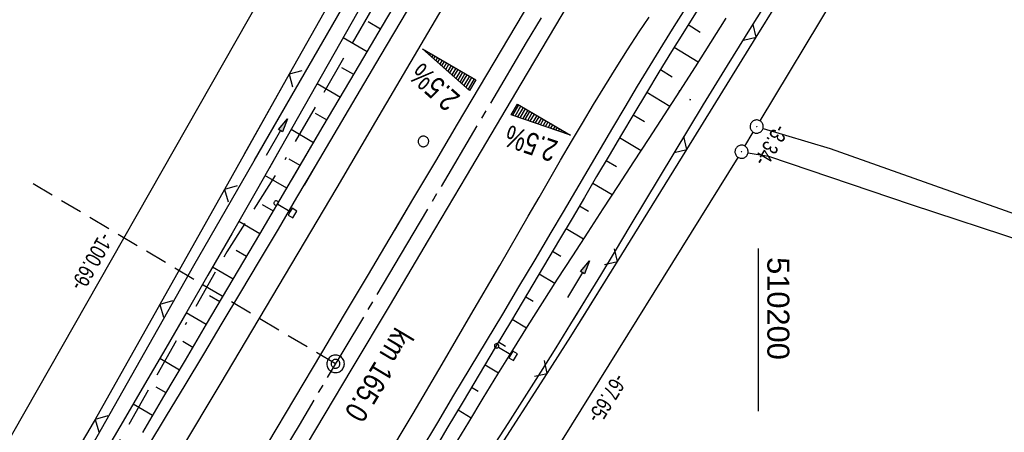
# Model space of a CAD drawing. Extents: x 509601 to 510326, y 459976 to 460916.
# Tile 37 of 39: x 510116 to 510228, y 460746 to 460793. Entities that reach past the tile are written whole.
import ezdxf

# ---------------------------------------------------------------- set-up
doc = ezdxf.new("R2010")
doc.units = 0
doc.header["$LTSCALE"] = 10
doc.header["$MEASUREMENT"] = 0
for name, pattern in [('ACAD_ISO16W100', [73, 15, -6.5, 15, -6.5, 15, -7, 1, -7]), ('ACHSE', [5.5, 4, -0.5, 0.5, -0.5]), ('AUSGEZOGEN', [0]), ('LT00', [0]), ('LT17', [0.15, 0.1, -0.05])]:
    doc.linetypes.add(name, pattern=pattern)
doc.layers.get('0').update_dxf_attribs({"linetype": 'LT00'})
for name, color, linetype in [('--EK_FBR', 1, 'LT00'), ('--EK_ST-93-1', 30, 'LT17'), ('--EL_DFK_AB_L', 21, 'LT00'), ('--EL_DFK_AB_P', 7, 'LT00'), ('-AX-093', 35, 'ACHSE'), ('-QUE-20O', 11, 'LT00'), ('-QUE-20W', 11, 'LT00'), ('-ST-93-1', 250, 'LT00'), ('-ST-93-5', 250, 'LT00'), ('ABSTAND', 8, 'LT00'), ('BAB-KABEL', 220, 'ACAD_ISO16W100'), ('DFK_AB_L', 21, 'LT00'), ('DFK_AB_P', 7, 'LT00'), ('DFK_KATASTER', 250, 'LT00'), ('DFK_VERMPKT', 252, 'LT00'), ('PFEIL', 140, 'AUSGEZOGEN'), ('V108_AFBR_BAB', 250, 'LT00'), ('V108_BOESCH', 250, 'LT00'), ('V108_BOSCHUNG', 250, 'LT00'), ('V108_GRABEN', 250, 'LT00'), ('V108_LD_MARK', 250, 'LT00'), ('V108_PK_GR', 1, 'LT00'), ('V108_RASTER', 250, 'LT00'), ('V108_ZAUN', 40, 'LT00'), ('V109_AFBR_BAB', 250, 'LT00'), ('V109_BOESCH', 250, 'LT00'), ('V109_BOSCHUNG', 250, 'LT00'), ('V109_GRABEN', 250, 'LT00'), ('V109_LD_MARK', 250, 'LT00'), ('V109_SCHILD_K', 1, 'LT00'), ('V109_ZAUN', 40, 'LT00')]:
    doc.layers.add(name, color=color, linetype=linetype)
doc.styles.add('Arial Fett', font='txt', dxfattribs={"width": 0.8})
doc.styles.add('Beschrift', font='ARIAL.TTF')
doc.styles.get("Standard").update_dxf_attribs({"font": 'ARIAL.TTF'})

# ---------------------------------------------------------------- blocks, each defined once
blk = doc.blocks.new('SYMB7010')
at = {"color": 0, "linetype": 'ByBlock'}
for points in [[(-0.031408, 0.499213), (-0.093728, 0.49134), (-0.15457, 0.475719), (-0.212975, 0.452595), (-0.268021, 0.422333), (-0.31884, 0.385411), (-0.36463, 0.342411), (-0.40467, 0.29401), (-0.438329, 0.240973), (-0.465074, 0.184136), (-0.484486, 0.124395), (-0.496256, 0.062692), (-0.5002, 0)], [(-0.5002, 0), (-0.496256, -0.062692), (-0.484486, -0.124395), (-0.465075, -0.184136), (-0.438329, -0.240973), (-0.404671, -0.29401), (-0.36463, -0.342411), (-0.31884, -0.385411), (-0.268021, -0.422333), (-0.212975, -0.452595), (-0.154571, -0.475719), (-0.093728, -0.49134), (-0.031408, -0.499213), (0.031408, -0.499213)], [(0.5002, 0), (0.496256, 0.062692), (0.484485, 0.124395), (0.465074, 0.184136), (0.438329, 0.240973), (0.40467, 0.29401), (0.36463, 0.342411), (0.31884, 0.385411), (0.268021, 0.422333), (0.212975, 0.452595), (0.15457, 0.475719), (0.093728, 0.49134), (0.031408, 0.499213), (-0.031408, 0.499213)], [(0.031408, -0.499213), (0.093728, -0.491341), (0.15457, -0.475719), (0.212975, -0.452595), (0.268021, -0.422333), (0.31884, -0.385411), (0.36463, -0.342411), (0.404671, -0.294011), (0.438329, -0.240974), (0.465075, -0.184136), (0.484486, -0.124395), (0.496256, -0.062692), (0.500201, 0)]]:
    blk.add_lwpolyline(points, dxfattribs=at)
blk = doc.blocks.new('SYMB0003')
at = {"color": 0, "linetype": 'ByBlock'}
for p, q in [((-0.015712, 0), (0.010166, 0.012015)), ((0, -0.021257), (-0.015712, 0)), ((0.010166, 0.012015), (0, -0.021257))]:
    blk.add_line(p, q, dxfattribs=at)
for points in [[(-0.031395, 0.499013), (-0.093691, 0.491144), (-0.154509, 0.475528), (-0.21289, 0.452414), (-0.267913, 0.422164), (-0.318712, 0.385257), (-0.364484, 0.342274), (-0.404509, 0.293893), (-0.438154, 0.240877), (-0.464888, 0.184062), (-0.484292, 0.124345), (-0.496058, 0.062667), (-0.5, 0)], [(-0.5, 0), (-0.496058, -0.062667), (-0.484292, -0.124345), (-0.464888, -0.184062), (-0.438154, -0.240877), (-0.404509, -0.293893), (-0.364485, -0.342274), (-0.318712, -0.385257), (-0.267914, -0.422164), (-0.21289, -0.452414), (-0.154509, -0.475529), (-0.093691, -0.491144), (-0.031395, -0.499014), (0.031395, -0.499014)], [(0.5, 0), (0.496057, 0.062667), (0.484292, 0.124345), (0.464888, 0.184062), (0.438153, 0.240877), (0.404509, 0.293893), (0.364484, 0.342274), (0.318712, 0.385257), (0.267913, 0.422164), (0.21289, 0.452414), (0.154509, 0.475528), (0.093691, 0.491144), (0.031395, 0.499013), (-0.031395, 0.499013)], [(0.031395, -0.499014), (0.093691, -0.491144), (0.154509, -0.475529), (0.21289, -0.452414), (0.267914, -0.422164), (0.318712, -0.385257), (0.364485, -0.342274), (0.404509, -0.293893), (0.438154, -0.240877), (0.464889, -0.184062), (0.484292, -0.124345), (0.496058, -0.062667), (0.5, 0)]]:
    blk.add_lwpolyline(points, dxfattribs=at)
blk = doc.blocks.new('Pfreil3')
at = {"layer": 'PFEIL'}
blk.add_hatch(color=256, dxfattribs=at).paths.add_polyline_path([(-1.55, 0.27), (-1.55, -0.27), (0, 0)])
for p, q in [((-1.55, 0), (-4.83, 0)), ((-1.55, -0.27), (-1.55, 0.27)), ((-1.55, 0.27), (0, 0)), ((0, 0), (-1.55, -0.27))]:
    blk.add_line(p, q, dxfattribs=at)
blk = doc.blocks.new('SYMB0011')
at = {"color": 0, "linetype": 'ByBlock'}
for p, q in [((0.5, 0), (-0.5, 0)), ((0, 0.5), (0, -0.5))]:
    blk.add_line(p, q, dxfattribs=at)
blk = doc.blocks.new('SYMB1263')
at = {"color": 0, "linetype": 'ByBlock'}
for p, q in [((0.014231, 0.098982), (-0.014231, 0.098982)), ((-0.014231, -0.098982), (0.014232, -0.098982))]:
    blk.add_line(p, q, dxfattribs=at)
for points in [[(0, 0.1), (0, 0.75), (0.18, 0.75), (0.18, 1), (-0.18, 1), (-0.18, 0.75), (0, 0.75)], [(-0.014231, 0.098982), (-0.041542, 0.090963), (-0.065486, 0.075575), (-0.084125, 0.054064), (-0.095949, 0.028173), (-0.1, 0)], [(-0.1, 0), (-0.095949, -0.028173), (-0.084125, -0.054064), (-0.065486, -0.075575), (-0.041541, -0.090963), (-0.014231, -0.098982)], [(0.1, 0), (0.095949, 0.028173), (0.084125, 0.054064), (0.065486, 0.075575), (0.041541, 0.090963), (0.014231, 0.098982)], [(0.014232, -0.098982), (0.041542, -0.090963), (0.065486, -0.075575), (0.084125, -0.054064), (0.095949, -0.028173), (0.1, 0)]]:
    blk.add_lwpolyline(points, dxfattribs=at)
blk = doc.blocks.new('SYMB0024')
at = {"color": 0, "linetype": 'ByBlock'}
for p, q in [((-0.5, 0.5), (0, 0)), ((0, 0), (0.5, 0.5))]:
    blk.add_line(p, q, dxfattribs=at)
blk = doc.blocks.new('SYMB2')
at = {"color": 0, "linetype": 'ByBlock', "flags": 128}
for points in [[(-0.031395, 0.499013), (-0.093691, 0.491144), (-0.154509, 0.475528), (-0.21289, 0.452414), (-0.267913, 0.422164), (-0.318712, 0.385257), (-0.364484, 0.342274), (-0.404509, 0.293893), (-0.438154, 0.240877), (-0.464888, 0.184062), (-0.484292, 0.124345), (-0.496058, 0.062667), (-0.5, 0)], [(-0.5, 0), (-0.496058, -0.062667), (-0.484292, -0.124345), (-0.464888, -0.184062), (-0.438154, -0.240877), (-0.404509, -0.293893), (-0.364485, -0.342274), (-0.318712, -0.385257), (-0.267914, -0.422164), (-0.21289, -0.452414), (-0.154509, -0.475529), (-0.093691, -0.491144), (-0.031395, -0.499014), (0.031395, -0.499014)], [(0.5, 0), (0.496057, 0.062667), (0.484292, 0.124345), (0.464888, 0.184062), (0.438153, 0.240877), (0.404509, 0.293893), (0.364484, 0.342274), (0.318712, 0.385257), (0.267913, 0.422164), (0.21289, 0.452414), (0.154509, 0.475528), (0.093691, 0.491144), (0.031395, 0.499013), (-0.031395, 0.499013)], [(0.031395, -0.499014), (0.093691, -0.491144), (0.154509, -0.475529), (0.21289, -0.452414), (0.267914, -0.422164), (0.318712, -0.385257), (0.364485, -0.342274), (0.404509, -0.293893), (0.438154, -0.240877), (0.464889, -0.184062), (0.484292, -0.124345), (0.496058, -0.062667), (0.5, 0)]]:
    blk.add_lwpolyline(points, dxfattribs=at)

msp = doc.modelspace()

# ---------------------------------------------------------------- linework, layer by layer
at = {"layer": '--EK_FBR', "color": 2}
for points in [[(510202.06, 460842.58), (510201.07, 460840.88), (510198.52, 460836.52), (510195.97, 460832.15), (510193.41, 460827.79), (510190.85, 460823.42), (510188.3, 460819.06), (510185.78, 460814.76), (510183.27, 460810.47), (510180.75, 460806.17), (510178.23, 460801.88), (510175.71, 460797.59), (510173.23, 460793.38), (510170.74, 460789.17), (510168.25, 460784.97), (510165.76, 460780.77), (510163.27, 460776.57), (510160.68, 460772.2), (510158.09, 460767.84), (510155.5, 460763.47), (510152.91, 460759.11), (510150.32, 460754.75), (510147.25, 460749.6), (510144.18, 460744.45)], [(510205.48, 460840.51), (510204.61, 460839.01), (510200.32, 460831.7), (510196.02, 460824.39), (510191.72, 460817.09), (510187.55, 460810.01), (510183.37, 460802.93), (510179.19, 460795.85), (510172.97, 460785.35), (510166.76, 460774.85), (510162.43, 460767.56), (510158.11, 460760.27), (510153.78, 460752.98), (510150.72, 460747.83), (510147.65, 460742.69)]]:
    msp.add_lwpolyline(points, dxfattribs=at)
at = {"layer": '--EK_FBR', "color": 0}
for points in [[(510202.06, 460842.58), (510201.07, 460840.88), (510198.52, 460836.52), (510195.97, 460832.15), (510193.41, 460827.79), (510190.85, 460823.42), (510188.3, 460819.06), (510185.78, 460814.76), (510183.27, 460810.47), (510180.75, 460806.17), (510178.23, 460801.88), (510175.71, 460797.59), (510173.23, 460793.38), (510170.74, 460789.17), (510168.25, 460784.97), (510165.76, 460780.77), (510163.27, 460776.57), (510160.68, 460772.2), (510158.62, 460768.73)], [(510205.48, 460840.51), (510204.61, 460839.01), (510200.32, 460831.7), (510196.02, 460824.39), (510191.72, 460817.09), (510187.55, 460810.01), (510183.37, 460802.93), (510179.19, 460795.85), (510172.97, 460785.35), (510166.76, 460774.85), (510162.43, 460767.56), (510162.1, 460766.99)]]:
    msp.add_lwpolyline(points, dxfattribs=at)
at = {"layer": '--EK_FBR'}
for points in [[(510160.06, 460793.69), (510156.96, 460788.44), (510153.86, 460783.18), (510151.74, 460779.59), (510149.62, 460776), (510147.5, 460772.41), (510145.38, 460768.83), (510143.25, 460765.24), (510141.12, 460761.66), (510139.01, 460758.14), (510136.9, 460754.62), (510134.79, 460751.11), (510132.67, 460747.59), (510130.56, 460744.08)], [(510160.06, 460793.69), (510156.96, 460788.44), (510153.86, 460783.18), (510151.74, 460779.59), (510149.62, 460776), (510148.35, 460773.84)], [(510191.68, 460793.95), (510190.38, 460791.87), (510189.08, 460789.78), (510187.64, 460787.43), (510186.21, 460785.07), (510184.8, 460782.7), (510183.39, 460780.33), (510181.99, 460777.95), (510180.59, 460775.57), (510179.19, 460773.19), (510177.8, 460770.81), (510176.4, 460768.43), (510174.57, 460765.34), (510172.73, 460762.26), (510170.88, 460759.17), (510169.03, 460756.09), (510167.19, 460753.02), (510165.34, 460749.94), (510163.49, 460746.85), (510161.51, 460743.53)], [(510191.68, 460793.95), (510190.38, 460791.87), (510189.08, 460789.78), (510187.64, 460787.43), (510186.21, 460785.07), (510184.8, 460782.7), (510183.39, 460780.33), (510181.99, 460777.95), (510180.59, 460775.57), (510179.19, 460773.19), (510177.8, 460770.81), (510176.4, 460768.43), (510174.57, 460765.34), (510172.73, 460762.26), (510172.47, 460761.83)], [(510191.68, 460793.95), (510190.38, 460791.87), (510189.08, 460789.78), (510187.64, 460787.43), (510186.21, 460785.07), (510184.8, 460782.7), (510183.39, 460780.33), (510181.99, 460777.95), (510180.59, 460775.57), (510179.19, 460773.19), (510177.8, 460770.81), (510176.4, 460768.43), (510174.57, 460765.34), (510172.73, 460762.26), (510172.47, 460761.83)]]:
    msp.add_lwpolyline(points, dxfattribs=at)
at = {"layer": '--EK_ST-93-1', "ltscale": 2.5}
msp.add_line((510151.92, 460753.52), (510117.55, 460773.98), dxfattribs=at)
at = {"layer": '--EL_DFK_AB_L'}
for p, q in [((510200.18, 460781.13), (510227.75, 460826.98)), ((510101.99, 460722.35), (510151.04, 460808.57)), ((510198.46, 460778.27), (510199.4, 460779.85)), ((510162.76, 460720.81), (510197.67, 460776.99))]:
    msp.add_line(p, q, dxfattribs=at)
at = {"layer": '-AX-093', "ltscale": 0.2}
msp.add_lwpolyline([(510203.88, 460841.48), (510199.27, 460833.6), (510186.46, 460811.81), (510173.6, 460790.03), (510160.71, 460768.28), (510147.77, 460746.56), (510134.8, 460724.85), (510121.79, 460703.17), (510108.74, 460681.51), (510095.66, 460659.87), (510082.55, 460638.25), (510069.4, 460616.65), (510056.23, 460595.07), (510043.02, 460573.51), (510029.79, 460551.96), (510016.52, 460530.43), (510003.24, 460508.92), (509989.92, 460487.42), (509976.58, 460465.94)], dxfattribs=at)
at = {"layer": '-QUE-20O'}
for p, q in [((510172.72, 460782.97), (510172.03, 460781.79)), ((510172.32, 460781.69), (510172.98, 460782.82)), ((510173.24, 460782.67), (510172.61, 460781.59)), ((510172.9, 460781.49), (510173.5, 460782.52)), ((510173.76, 460782.37), (510173.19, 460781.39)), ((510173.48, 460781.29), (510174.02, 460782.22)), ((510174.28, 460782.07), (510173.77, 460781.2)), ((510174.06, 460781.1), (510174.54, 460781.91)), ((510174.8, 460781.76), (510174.35, 460781)), ((510174.64, 460780.9), (510175.06, 460781.61)), ((510175.32, 460781.46), (510174.93, 460780.8)), ((510175.22, 460780.7), (510175.57, 460781.31)), ((510175.83, 460781.16), (510175.51, 460780.6)), ((510175.8, 460780.5), (510176.09, 460781.01)), ((510176.35, 460780.86), (510176.09, 460780.4)), ((510176.38, 460780.3), (510176.61, 460780.7)), ((510176.87, 460780.55), (510176.67, 460780.2)), ((510176.95, 460780.1), (510177.13, 460780.4)), ((510177.39, 460780.25), (510177.24, 460780)), ((510177.53, 460779.9), (510177.65, 460780.1)), ((510177.91, 460779.95), (510177.82, 460779.81)), ((510178.11, 460779.7), (510178.17, 460779.8)), ((510178.43, 460779.65), (510178.4, 460779.61))]:
    msp.add_line(p, q, dxfattribs=at)
msp.add_lwpolyline([(510171.88, 460781.84), (510172.59, 460783.05), (510178.63, 460779.53), (510171.88, 460781.84)], dxfattribs=at)
at = {"layer": '-QUE-20W'}
for p, q in [((510161.96, 460789.25), (510161.95, 460789.22)), ((510162.17, 460789.02), (510162.22, 460789.1)), ((510162.48, 460788.95), (510162.4, 460788.82)), ((510162.63, 460788.61), (510162.74, 460788.8)), ((510163, 460788.64), (510162.86, 460788.41)), ((510163.09, 460788.21), (510163.26, 460788.49)), ((510163.52, 460788.34), (510163.32, 460788)), ((510163.55, 460787.8), (510163.78, 460788.19)), ((510164.03, 460788.04), (510163.78, 460787.6)), ((510164.01, 460787.39), (510164.29, 460787.89)), ((510164.55, 460787.74), (510164.23, 460787.19)), ((510164.46, 460786.99), (510164.81, 460787.59)), ((510165.07, 460787.44), (510164.69, 460786.79)), ((510164.92, 460786.58), (510165.33, 460787.28)), ((510165.59, 460787.13), (510165.15, 460786.38)), ((510165.38, 460786.18), (510165.85, 460786.98)), ((510166.11, 460786.83), (510165.61, 460785.97)), ((510165.84, 460785.77), (510166.37, 460786.68)), ((510166.63, 460786.53), (510166.07, 460785.57)), ((510166.29, 460785.37), (510166.89, 460786.38)), ((510167.14, 460786.23), (510166.52, 460785.16)), ((510166.75, 460784.96), (510167.4, 460786.08)), ((510167.66, 460785.92), (510166.98, 460784.76))]:
    msp.add_line(p, q, dxfattribs=at)
msp.add_lwpolyline([(510167.16, 460784.59), (510161.82, 460789.33), (510167.87, 460785.8), (510167.16, 460784.59)], dxfattribs=at)
at = {"layer": 'BAB-KABEL', "ltscale": 0.03, "flags": 128}
msp.add_lwpolyline([(510190.69, 460849.49), (510190.02, 460847.77), (510183.49, 460836.65), (510180.01, 460830.87), (510176.15, 460823.97), (510174.5, 460821.68), (510167.06, 460811.48), (510163.85, 460807.73), (510158.7, 460798.44), (510145.59, 460775.75), (510145.51, 460775.62), (510139.55, 460766.25), (510127.89, 460745.69), (510116.48, 460725.5), (510103.19, 460703.69), (510088.77, 460680), (510076.36, 460660.18), (510061.57, 460635.85), (510045.28, 460608.9), (510034.01, 460589.7), (510024.1, 460573.65), (510002.67, 460537.93), (509987.3, 460513.1), (509974.33, 460492.26), (509961.21, 460471.99), (509950.27, 460455.5), (509943.57, 460445.9), (509931.33, 460428.7), (509923.89, 460415.13), (509914.56, 460398.5), (509908.3, 460386.71), (509894.89, 460365.43), (509878.85, 460339.88), (509861.2, 460311.88), (509843.86, 460284.23), (509828.7, 460259.54), (509819.09, 460252.85), (509809.31, 460236.33), (509794.75, 460212.76), (509792.12, 460209.12), (509771.59, 460183.68), (509747.18, 460153.37), (509734.69, 460137.24), (509730.91, 460132.09), (509733.13, 460114.54), (509731.41, 460108.01), (509724.52, 460095.6), (509711.28, 460076.68), (509702.95, 460063.48)], dxfattribs=at)
at = {"layer": 'DFK_AB_L'}
for p, q in [((510200.18, 460781.13), (510227.75, 460826.98)), ((510101.99, 460722.35), (510151.04, 460808.57)), ((510198.46, 460778.27), (510199.4, 460779.85)), ((510162.76, 460720.81), (510197.67, 460776.99))]:
    msp.add_line(p, q, dxfattribs=at)
at = {"layer": 'DFK_KATASTER'}
for p, q in [((510200.51, 460780.27), (510208.15, 460777.98)), ((510198.81, 460777.51), (510201.13, 460777.13)), ((510208.15, 460777.98), (510219.99, 460773.79)), ((510201.13, 460777.13), (510217.34, 460771.62)), ((510219.99, 460773.79), (510230.88, 460769.92)), ((510217.34, 460771.62), (510249.29, 460761.1))]:
    msp.add_line(p, q, dxfattribs=at)
at = {"layer": 'V108_AFBR_BAB', "color": 2}
for points in [[(510202.06, 460842.58), (510201.07, 460840.88), (510198.52, 460836.52), (510195.97, 460832.15), (510193.41, 460827.79), (510190.85, 460823.42), (510188.3, 460819.06), (510185.78, 460814.76), (510183.27, 460810.47), (510180.75, 460806.17), (510178.23, 460801.88), (510175.71, 460797.59), (510173.23, 460793.38), (510170.74, 460789.17), (510168.25, 460784.97), (510165.76, 460780.77), (510163.27, 460776.57), (510160.68, 460772.2), (510158.62, 460768.73)], [(510205.48, 460840.51), (510204.61, 460839.01), (510200.32, 460831.7), (510196.02, 460824.39), (510191.72, 460817.09), (510187.55, 460810.01), (510183.37, 460802.93), (510179.19, 460795.85), (510172.97, 460785.35), (510166.76, 460774.85), (510162.43, 460767.56), (510162.1, 460766.99)]]:
    msp.add_lwpolyline(points, dxfattribs=at)
at = {"layer": 'V108_AFBR_BAB'}
for points in [[(510160.06, 460793.69), (510156.96, 460788.44), (510153.86, 460783.18), (510151.74, 460779.59), (510149.62, 460776), (510148.35, 460773.84)], [(510191.68, 460793.95), (510190.38, 460791.87), (510189.08, 460789.78), (510187.64, 460787.43), (510186.21, 460785.07), (510184.8, 460782.7), (510183.39, 460780.33), (510181.99, 460777.95), (510180.59, 460775.57), (510179.19, 460773.19), (510177.8, 460770.81), (510176.4, 460768.43), (510174.57, 460765.34), (510172.73, 460762.26), (510172.47, 460761.83)]]:
    msp.add_lwpolyline(points, dxfattribs=at)
at = {"layer": 'V108_BOESCH'}
for points in [[(510146.99, 460774.52), (510150.53, 460780.53), (510154.15, 460786.66), (510157.76, 460792.79), (510161.37, 460798.92), (510164.98, 460805.06), (510167.03, 460808.54), (510169.07, 460812.03), (510171.12, 460815.52), (510173.15, 460819.01), (510175.18, 460822.51), (510177.21, 460826.01), (510179.78, 460830.48), (510182.34, 460834.96), (510184.89, 460839.45), (510187.42, 460843.94), (510189.96, 460848.43), (510190.58, 460849.55)], [(510193.02, 460793.7), (510191.57, 460791.37), (510190.12, 460789.04), (510188.68, 460786.68), (510187.25, 460784.32), (510185.83, 460781.95), (510184.42, 460779.57), (510183.01, 460777.19), (510181.6, 460774.81), (510180.2, 460772.43), (510178.8, 460770.05), (510177.39, 460767.67), (510175.57, 460764.59), (510173.74, 460761.52), (510173.6, 460761.27)]]:
    msp.add_lwpolyline(points, dxfattribs=at)
at = {"layer": 'V108_BOSCHUNG'}
for p, q in [((510157.04, 460791.57), (510155.64, 460792.38)), ((510192.01, 460792.08), (510193.38, 460791.23)), ((510155.52, 460788.98), (510152.77, 460790.58)), ((510190.42, 460789.53), (510193.15, 460787.85)), ((510154, 460786.4), (510152.65, 460787.18)), ((510188.85, 460786.96), (510190.19, 460786.14)), ((510152.47, 460783.81), (510149.82, 460785.36)), ((510187.29, 460784.39), (510189.91, 460782.81)), ((510150.95, 460781.23), (510149.65, 460781.99)), ((510185.75, 460781.81), (510187.02, 460781.05)), ((510149.42, 460778.65), (510146.87, 460780.14)), ((510184.21, 460779.23), (510186.65, 460777.78)), ((510147.9, 460776.06), (510146.64, 460776.79)), ((510182.69, 460776.65), (510183.85, 460775.96)), ((510181.16, 460774.06), (510183.37, 460772.75)), ((510179.64, 460771.48), (510180.68, 460770.86)), ((510178.12, 460768.89), (510180.09, 460767.72)), ((510176.59, 460766.31), (510177.52, 460765.76)), ((510175.06, 460763.73), (510176.83, 460762.68))]:
    msp.add_line(p, q, dxfattribs=at)
at = {"layer": 'V108_GRABEN'}
for points in [[(510177.41, 460846.35), (510177.79, 460846.22), (510178.15, 460846.09), (510178.47, 460845.94), (510178.73, 460845.77), (510178.91, 460845.56), (510179, 460845.31), (510178.99, 460845.08), (510178.93, 460844.84), (510178.84, 460844.59), (510178.73, 460844.36), (510160.31, 460807.3), (510142.68, 460776.67)], [(510223.48, 460829.58), (510222.97, 460828.81), (510221.21, 460826.16), (510219.45, 460823.49), (510217.69, 460820.82), (510215.94, 460818.15), (510213.1, 460813.78), (510210.28, 460809.4), (510207.47, 460805.03), (510204.68, 460800.64), (510201.91, 460796.25), (510199.16, 460791.84), (510196.43, 460787.43), (510193.72, 460783), (510192.04, 460780.24), (510190.37, 460777.47), (510188.7, 460774.7), (510187.03, 460771.92), (510185.36, 460769.15), (510183.69, 460766.38), (510182.02, 460763.61), (510180.33, 460760.84), (510178.96, 460758.6)], [(510156.49, 460797.2), (510153.79, 460792.39), (510151.07, 460787.58), (510148.36, 460782.77), (510145.63, 460777.96), (510144.41, 460775.81)], [(510196.3, 460792.81), (510194.54, 460790.04), (510192.78, 460787.27), (510191.01, 460784.52), (510189.28, 460781.83), (510187.54, 460779.15), (510185.8, 460776.47), (510184.05, 460773.8), (510182.31, 460771.13), (510180.58, 460768.47), (510178.84, 460765.8), (510177.12, 460763.13), (510175.41, 460760.45), (510175.37, 460760.38)]]:
    msp.add_lwpolyline(points, dxfattribs=at)
at = {"layer": 'V108_LD_MARK'}
for points in [[(510169.16, 460802.66), (510156.46, 460781.06), (510152.05, 460773.58), (510151.33, 460772.36)], [(510169.71, 460763.2), (510170.58, 460764.68), (510173.83, 460770.31), (510175.05, 460772.43), (510176.28, 460774.55), (510177.5, 460776.67), (510178.74, 460778.78), (510179.98, 460780.89), (510181.23, 460782.99), (510182.51, 460785.08), (510183.8, 460787.16), (510185.11, 460789.22), (510186.45, 460791.26), (510187.55, 460792.91)]]:
    msp.add_lwpolyline(points, dxfattribs=at)
at = {"layer": 'V108_RASTER'}
msp.add_line((510200, 460748.12), (510200, 460766.62), dxfattribs=at)
at = {"layer": 'V108_ZAUN'}
for p, q in [((510153.99, 460799.5), (510146.64, 460786.43)), ((510191.84, 460777.9), (510199.73, 460790.66)), ((510146.64, 460786.43), (510141.49, 460777.26)), ((510183.95, 460765.14), (510191.84, 460777.9)), ((510179.68, 460758.24), (510183.95, 460765.14))]:
    msp.add_line(p, q, dxfattribs=at)
msp.add_lwpolyline([(510199.73, 460790.66), (510204.34, 460798.12), (510207.75, 460803.33)], dxfattribs=at)
at = {"layer": 'V109_AFBR_BAB', "color": 0}
for points in [[(510202.06, 460842.58), (510201.07, 460840.88), (510198.52, 460836.52), (510195.97, 460832.15), (510193.41, 460827.79), (510190.85, 460823.42), (510188.3, 460819.06), (510185.78, 460814.76), (510183.27, 460810.47), (510180.75, 460806.17), (510178.23, 460801.88), (510175.71, 460797.59), (510173.23, 460793.38), (510170.74, 460789.17), (510168.25, 460784.97), (510165.76, 460780.77), (510163.27, 460776.57), (510160.68, 460772.2), (510158.09, 460767.84), (510155.5, 460763.47), (510152.91, 460759.11), (510150.32, 460754.75), (510147.25, 460749.6), (510144.18, 460744.45)], [(510205.48, 460840.51), (510204.61, 460839.01), (510200.32, 460831.7), (510196.02, 460824.39), (510191.72, 460817.09), (510187.55, 460810.01), (510183.37, 460802.93), (510179.19, 460795.85), (510172.97, 460785.35), (510166.76, 460774.85), (510162.43, 460767.56), (510158.11, 460760.27), (510153.78, 460752.98), (510150.72, 460747.83), (510147.65, 460742.69)]]:
    msp.add_lwpolyline(points, dxfattribs=at)
at = {"layer": 'V109_AFBR_BAB'}
for points in [[(510160.06, 460793.69), (510156.96, 460788.44), (510153.86, 460783.18), (510151.74, 460779.59), (510149.62, 460776), (510147.5, 460772.41), (510145.38, 460768.83), (510143.25, 460765.24), (510141.12, 460761.66), (510139.01, 460758.14), (510136.9, 460754.62), (510134.79, 460751.11), (510132.67, 460747.59), (510130.56, 460744.08)], [(510191.68, 460793.95), (510190.38, 460791.87), (510189.08, 460789.78), (510187.64, 460787.43), (510186.21, 460785.07), (510184.8, 460782.7), (510183.39, 460780.33), (510181.99, 460777.95), (510180.59, 460775.57), (510179.19, 460773.19), (510177.8, 460770.81), (510176.4, 460768.43), (510174.57, 460765.34), (510172.73, 460762.26), (510170.88, 460759.17), (510169.03, 460756.09), (510167.19, 460753.02), (510165.34, 460749.94), (510163.49, 460746.85), (510161.51, 460743.53)]]:
    msp.add_lwpolyline(points, dxfattribs=at)
at = {"layer": 'V109_BOESCH'}
for points in [[(510130, 460745.72), (510132.42, 460749.82), (510134.85, 460753.92), (510137.27, 460758.03), (510139.69, 460762.13), (510143.3, 460768.26), (510146.92, 460774.39), (510150.53, 460780.53), (510154.15, 460786.66), (510157.76, 460792.79), (510161.37, 460798.92), (510164.98, 460805.06), (510167.03, 460808.54), (510169.07, 460812.03), (510171.12, 460815.52), (510173.15, 460819.01), (510175.18, 460822.51), (510177.21, 460826.01), (510179.78, 460830.48), (510182.34, 460834.96), (510184.89, 460839.45), (510187.42, 460843.94), (510189.96, 460848.43), (510190.58, 460849.55)], [(510193.02, 460793.7), (510191.57, 460791.37), (510190.12, 460789.04), (510188.68, 460786.68), (510187.25, 460784.32), (510185.83, 460781.95), (510184.42, 460779.57), (510183.01, 460777.19), (510181.6, 460774.81), (510180.2, 460772.43), (510178.8, 460770.05), (510177.39, 460767.67), (510175.57, 460764.59), (510173.74, 460761.52), (510171.91, 460758.44), (510170.08, 460755.37), (510168.24, 460752.3), (510166.41, 460749.22), (510164.58, 460746.15), (510162.62, 460742.83)]]:
    msp.add_lwpolyline(points, dxfattribs=at)
at = {"layer": 'V109_BOSCHUNG'}
for p, q in [((510157.04, 460791.57), (510155.64, 460792.38)), ((510192.01, 460792.08), (510193.38, 460791.23)), ((510155.52, 460788.98), (510152.77, 460790.58)), ((510190.42, 460789.53), (510193.15, 460787.85)), ((510154, 460786.4), (510152.65, 460787.18)), ((510188.85, 460786.96), (510190.19, 460786.14)), ((510152.47, 460783.81), (510149.82, 460785.36)), ((510187.29, 460784.39), (510189.91, 460782.81)), ((510150.95, 460781.23), (510149.65, 460781.99)), ((510185.75, 460781.81), (510187.02, 460781.05)), ((510149.42, 460778.65), (510146.87, 460780.14)), ((510184.21, 460779.23), (510186.65, 460777.78)), ((510147.9, 460776.06), (510146.64, 460776.79)), ((510182.69, 460776.65), (510183.85, 460775.96)), ((510146.38, 460773.48), (510143.9, 460774.92)), ((510181.16, 460774.06), (510183.37, 460772.75)), ((510144.85, 460770.89), (510143.63, 460771.6)), ((510179.64, 460771.48), (510180.68, 460770.86)), ((510143.33, 460768.31), (510140.93, 460769.71)), ((510178.12, 460768.89), (510180.09, 460767.72)), ((510141.8, 460765.73), (510140.62, 460766.41)), ((510176.59, 460766.31), (510177.52, 460765.76)), ((510140.28, 460763.14), (510137.94, 460764.5)), ((510175.06, 460763.73), (510176.83, 460762.68)), ((510138.76, 460760.56), (510137.6, 460761.23)), ((510173.53, 460761.15), (510174.37, 460760.65)), ((510137.23, 460757.97), (510134.94, 460759.31)), ((510171.99, 460758.58), (510173.61, 460757.61)), ((510135.71, 460755.39), (510134.57, 460756.05)), ((510170.45, 460756), (510171.24, 460755.53)), ((510134.19, 460752.8), (510131.93, 460754.12)), ((510168.92, 460753.42), (510170.44, 460752.51)), ((510132.66, 460750.22), (510131.54, 460750.87)), ((510167.38, 460750.85), (510168.13, 460750.4)), ((510131.13, 460747.64), (510128.91, 460748.93)), ((510165.84, 460748.27), (510167.32, 460747.39))]:
    msp.add_line(p, q, dxfattribs=at)
at = {"layer": 'V109_GRABEN'}
for points in [[(510177.41, 460846.35), (510177.79, 460846.22), (510178.15, 460846.09), (510178.47, 460845.94), (510178.73, 460845.77), (510178.91, 460845.56), (510179, 460845.31), (510178.99, 460845.08), (510178.93, 460844.84), (510178.84, 460844.59), (510178.73, 460844.36), (510160.31, 460807.3), (510135.77, 460764.67), (510112.13, 460722.88), (510086.3, 460680.21)], [(510156.49, 460797.2), (510153.79, 460792.39), (510151.07, 460787.58), (510148.36, 460782.77), (510145.63, 460777.96), (510142.9, 460773.16), (510140.16, 460768.37), (510137.41, 460763.58), (510135.01, 460759.43), (510132.61, 460755.29), (510130.2, 460751.15), (510127.79, 460747.01), (510125.37, 460742.87)], [(510201.91, 460796.25), (510199.16, 460791.84), (510196.43, 460787.43), (510193.72, 460783), (510192.04, 460780.24), (510190.37, 460777.47), (510188.7, 460774.7), (510187.03, 460771.92), (510185.36, 460769.15), (510183.69, 460766.38), (510182.02, 460763.61), (510180.33, 460760.84), (510178.64, 460758.08), (510176.94, 460755.33), (510175.23, 460752.58), (510173.37, 460749.65), (510171.5, 460746.72), (510169.61, 460743.8)], [(510196.3, 460792.81), (510194.54, 460790.04), (510192.78, 460787.27), (510191.01, 460784.52), (510189.28, 460781.83), (510187.54, 460779.15), (510185.8, 460776.47), (510184.05, 460773.8), (510182.31, 460771.13), (510180.58, 460768.47), (510178.84, 460765.8), (510177.12, 460763.13), (510175.41, 460760.45), (510173.71, 460757.76), (510172.02, 460755.07), (510170.34, 460752.35), (510168.68, 460749.62), (510167.02, 460746.89), (510165.38, 460744.15)]]:
    msp.add_lwpolyline(points, dxfattribs=at)
at = {"layer": 'V109_LD_MARK'}
for points in [[(510169.16, 460802.66), (510156.46, 460781.06), (510152.05, 460773.58), (510147.63, 460766.1), (510143.2, 460758.63), (510138.75, 460751.16), (510134.3, 460743.7)], [(510157.41, 460742.29), (510160.73, 460747.87), (510164.02, 460753.47), (510167.31, 460759.07), (510170.58, 460764.68), (510173.83, 460770.31), (510175.05, 460772.43), (510176.28, 460774.55), (510177.5, 460776.67), (510178.74, 460778.78), (510179.98, 460780.89), (510181.23, 460782.99), (510182.51, 460785.08), (510183.8, 460787.16), (510185.11, 460789.22), (510186.45, 460791.26), (510187.55, 460792.91)]]:
    msp.add_lwpolyline(points, dxfattribs=at)
at = {"layer": 'V109_ZAUN'}
for p, q in [((510153.99, 460799.5), (510146.64, 460786.43)), ((510191.84, 460777.9), (510199.73, 460790.66)), ((510146.64, 460786.43), (510139.3, 460773.35)), ((510183.95, 460765.14), (510191.84, 460777.9)), ((510139.3, 460773.35), (510131.95, 460760.27)), ((510131.95, 460760.27), (510124.6, 460747.2)), ((510167.87, 460739.82), (510175.99, 460752.43))]:
    msp.add_line(p, q, dxfattribs=at)
for points in [[(510199.73, 460790.66), (510204.34, 460798.12), (510207.75, 460803.33)], [(510175.99, 460752.43), (510178.68, 460756.61), (510183.95, 460765.14)], [(510124.6, 460747.2), (510124.38, 460746.81), (510116.98, 460734.27)]]:
    msp.add_lwpolyline(points, dxfattribs=at)

# ---------------------------------------------------------------- block references
at = {"layer": '--EL_DFK_AB_P', "xscale": 1.500000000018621, "yscale": 1.5, "zscale": 1.5, "rotation": 264.7377099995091}
for p in [(510199.79, 460780.49), (510198.07, 460777.63)]:
    msp.add_blockref('SYMB0003', p, dxfattribs=at)
at = {"layer": '-ST-93-1', "rotation": 274.1956499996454}
msp.add_blockref('SYMB2', (510151.92, 460753.52), dxfattribs=at)
at = {"layer": '-ST-93-5', "xscale": 1.999999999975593, "yscale": 2, "zscale": 2, "rotation": 274.1956499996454}
msp.add_blockref('SYMB2', (510151.92, 460753.52), dxfattribs=at)
at = {"layer": 'DFK_AB_P', "xscale": 1.500000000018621, "yscale": 1.5, "zscale": 1.5, "rotation": 264.7377099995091}
for p in [(510199.79, 460780.49), (510198.07, 460777.63)]:
    msp.add_blockref('SYMB0003', p, dxfattribs=at)
at = {"layer": 'DFK_VERMPKT', "xscale": 1.200000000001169, "yscale": 1.200000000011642, "zscale": 1.2, "rotation": 264.7377100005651}
msp.add_blockref('SYMB7010', (510161.91, 460778.8), dxfattribs=at)
at = {"layer": 'PFEIL'}
for p, rotation in [((510146.45, 460781.37), 59.9931529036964), ((510180.78, 460765.21), 58.92043240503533)]:
    msp.add_blockref('Pfreil3', p, dxfattribs=dict(at, rotation=rotation))
at = {"layer": 'V108_PK_GR', "xscale": 0.09999999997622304, "yscale": 0.09999999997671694, "zscale": 0.1, "rotation": 243.5238000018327}
for p in [(510191.01, 460784.52), (510192.25, 460783.54), (510193.72, 460783)]:
    msp.add_blockref('SYMB0011', p, dxfattribs=at)
at = {"layer": 'V108_ZAUN', "yscale": 2.099999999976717, "zscale": 2.1}
for p, xscale, rotation in [((510199.73, 460790.66), 2.100000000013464, 58.27428999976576), ((510146.64, 460786.43), 2.100000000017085, 240.665589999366), ((510191.84, 460777.9), 2.100000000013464, 58.27428999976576), ((510183.95, 460765.14), 2.100000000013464, 58.27428999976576)]:
    msp.add_blockref('SYMB0024', p, dxfattribs=dict(at, xscale=xscale, rotation=rotation))
at = {"layer": 'V109_SCHILD_K', "xscale": 2.500000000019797, "yscale": 2.5, "zscale": 2.5, "rotation": 238.7303999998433}
for p in [(510145.16, 460771.79), (510170.23, 460755.56)]:
    msp.add_blockref('SYMB1263', p, dxfattribs=at)
at = {"layer": 'V109_ZAUN', "yscale": 2.099999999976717, "zscale": 2.1}
for p, xscale, rotation in [((510199.73, 460790.66), 2.09999999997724, 58.27575999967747), ((510146.64, 460786.43), 2.099999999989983, 240.6645999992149), ((510191.84, 460777.9), 2.09999999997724, 58.27575999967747), ((510139.3, 460773.35), 2.099999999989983, 240.6645999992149), ((510183.95, 460765.14), 2.09999999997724, 58.27575999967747), ((510131.95, 460760.27), 2.099999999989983, 240.6645999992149), ((510175.99, 460752.43), 2.099999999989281, 57.22296999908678), ((510124.6, 460747.2), 2.099999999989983, 240.6645999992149)]:
    msp.add_blockref('SYMB0024', p, dxfattribs=dict(at, xscale=xscale, rotation=rotation))

# ---------------------------------------------------------------- texts
at = {"layer": '-QUE-20O', "style": 'Beschrift', "width": 0.75}
msp.add_text('2.5%', height=2.5, rotation=161.0569, dxfattribs=at).set_placement((510177.34, 460778.78))
at = {"layer": '-QUE-20W', "style": 'Beschrift', "width": 0.75}
msp.add_text('2.5%', height=2.5, rotation=138.4362, dxfattribs=at).set_placement((510166.21, 460783.93))
at = {"layer": '-ST-93-5', "style": 'Arial Fett', "width": 0.8}
msp.add_text('km 165.0', height=2.5, rotation=-120.7868, dxfattribs=at).set_placement((510158.73, 460757.82))
at = {"layer": 'ABSTAND', "width": 0.75}
for s, rotation, p in [(' -3.34-', -121.0235, (510202.23, 460781.35)), (' -100.69-', -119.6342, (510125.46, 460769.05)), (' -67.65-', -121.8586, (510183.94, 460753))]:
    msp.add_text(s, height=1.8, rotation=rotation, dxfattribs=at).set_placement(p)
at = {"layer": 'V108_RASTER', "width": 1.002}
msp.add_text(' 510200', height=2.5, rotation=-90.0019, dxfattribs=at).set_placement((510201, 460766.62))

doc.saveas('drawing.dxf')
